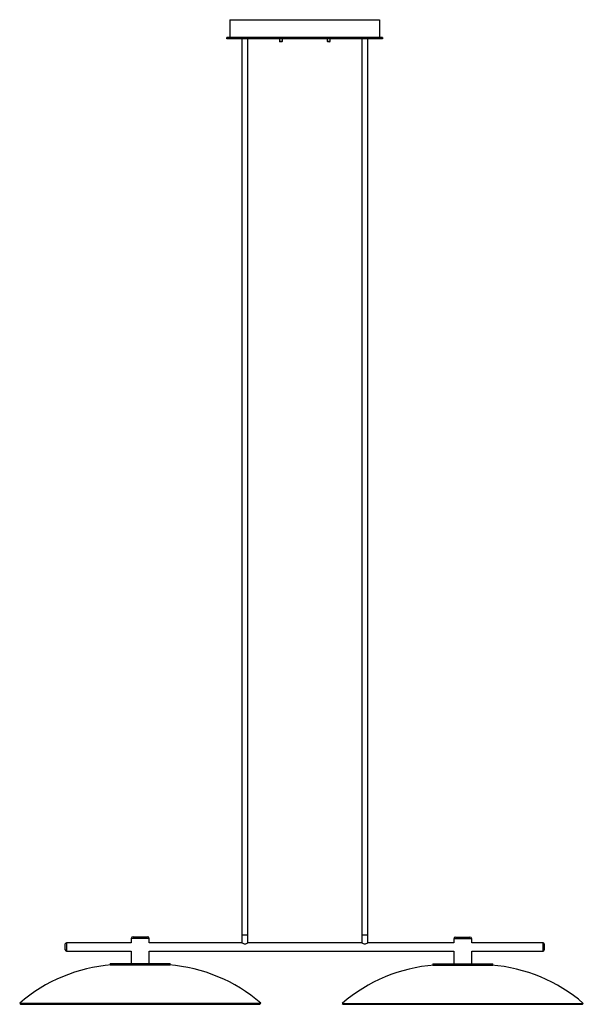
# Paper-space layout '_Derecha' of a CAD drawing. Header units: millimetres. Extents: x -1426 to -485, y -96 to 1550.
import ezdxf

# ---------------------------------------------------------------- set-up
doc = ezdxf.new("R2010")
doc.units = ezdxf.units.MM

psp = doc.layouts.new('_Derecha')

# ---------------------------------------------------------------- linework, layer by layer
at = {"color": 7, "linetype": 'Continuous', "lineweight": 25}
for p, q in [((-1075, 1549.8), (-1075, 1517.8)), ((-1075, 1549.8), (-825, 1549.8)), ((-825, 1549.8), (-825, 1517.8)), ((-820, 1519.8), (-1080, 1519.8)), ((-1080, 1517.8), (-1080, 1519.8)), ((-820, 1517.8), (-1080, 1517.8)), ((-1055, 1517.8), (-1055, 6.7)), ((-1045, 6.8), (-1045, 1517.8)), ((-992.5, 1517.8), (-992.5, 1513.8)), ((-987.5, 1513.8), (-987.5, 1517.8)), ((-912.5, 1517.8), (-912.5, 1513.8)), ((-907.5, 1513.8), (-907.5, 1517.8)), ((-855, 1517.8), (-855, 6.7)), ((-845, 6.8), (-845, 1517.8)), ((-820, 1519.8), (-820, 1517.8)), ((-988.5, 1512.8), (-991.5, 1512.8)), ((-908.5, 1512.8), (-911.5, 1512.8)), ((-1236.9, 16.8), (-1212.9, 16.8)), ((-1055, 19.8), (-1045, 19.8)), ((-855, 19.8), (-845, 19.8)), ((-1350, -5.2), (-1350, 4.8)), ((-1239.9, 6.8), (-1348, 6.8)), ((-1239.9, 13.8), (-1239.9, 6.8)), ((-1209.9, 6.8), (-1209.9, 13.8)), ((-1055, 6.8), (-1209.9, 6.8)), ((-855, 6.8), (-1045, 6.8)), ((-701.2, 6.8), (-845, 6.8)), ((-701.2, 13.3), (-701.2, 6.8)), ((-698.2, 16.3), (-674.2, 16.3)), ((-671.2, 6.8), (-671.2, 13.3)), ((-552, 6.8), (-671.2, 6.8)), ((-550, 4.8), (-550, -5.2)), ((-1348, -7.2), (-1239.9, -7.2)), ((-1239.9, -7.2), (-1239.9, -28.2)), ((-1209.9, -28.2), (-1209.9, -7.2)), ((-1209.9, -7.2), (-701.2, -7.2)), ((-701.2, -7.2), (-701.2, -28.7)), ((-671.2, -7.2), (-552, -7.2)), ((-671.2, -28.7), (-671.2, -7.2)), ((-1274.9, -28.2), (-1274.9, -30.2)), ((-1274.9, -28.2), (-1174.9, -28.2)), ((-1274.9, -30.2), (-1174.9, -30.2)), ((-1174.9, -30.2), (-1174.9, -28.2)), ((-736.2, -28.7), (-736.2, -30.7)), ((-736.2, -28.7), (-636.2, -28.7)), ((-736.2, -30.7), (-636.2, -30.7)), ((-636.2, -30.7), (-636.2, -28.7)), ((-1426.2, -94.3), (-1424.9, -95.8)), ((-1426.2, -94.3), (-1023.6, -94.3)), ((-1424.9, -95.8), (-1024.9, -95.8)), ((-1024.9, -95.8), (-1023.6, -94.3)), ((-887.5, -94.7), (-886.2, -96.2)), ((-887.5, -94.7), (-484.9, -94.7)), ((-886.2, -96.2), (-486.2, -96.2)), ((-486.2, -96.2), (-484.9, -94.7))]:
    psp.add_line(p, q, dxfattribs=at)
at = {"color": 8, "linetype": 'Continuous', "lineweight": 25}
for p, q in [((-992.5, 1513.8), (-987.5, 1513.8)), ((-912.5, 1513.8), (-907.5, 1513.8)), ((-1348, 6.8), (-1348, -7.2)), ((-1209.9, 13.8), (-1239.9, 13.8)), ((-671.2, 13.3), (-701.2, 13.3)), ((-552, -7.2), (-552, 6.8))]:
    psp.add_line(p, q, dxfattribs=at)
at = {"color": 7, "linetype": 'Continuous', "lineweight": 25, "flags": 128}
for points in [[(-1055, 6.7), (-1054.9, 6.7), (-1054.5, 6.4), (-1053.7, 5.9), (-1052.4, 5.2), (-1051.1, 4.8), (-1049.9, 4.7), (-1048.7, 4.8), (-1047.3, 5.4), (-1046.1, 6), (-1045.2, 6.6), (-1045, 6.8), (-1045, 6.8)], [(-855, 6.7), (-854.9, 6.7), (-854.5, 6.4), (-853.7, 5.9), (-852.4, 5.2), (-851.1, 4.8), (-849.9, 4.7), (-848.7, 4.8), (-847.3, 5.4), (-846.1, 6), (-845.2, 6.6), (-845, 6.8), (-845, 6.8)]]:
    psp.add_lwpolyline(points, dxfattribs=at)
at = {"color": 7, "linetype": 'Continuous', "lineweight": 25}
for centre, radius, start, end in [((-991.5, 1513.8), 1, 180, 270), ((-988.5, 1513.8), 1, 270, 360), ((-911.5, 1513.8), 1, 180, 270), ((-908.5, 1513.8), 1, 270, 360), ((-1236.9, 13.8), 3, 90, 180), ((-1212.9, 13.8), 3, 360, 90), ((-1348, 4.8), 2, 90, 180), ((-698.2, 13.3), 3, 90, 180), ((-674.2, 13.3), 3, 0, 90), ((-552, 4.8), 2, 0, 90), ((-1348, -5.2), 2, 180, 270), ((-552, -5.2), 2, 270, 360), ((-1251.7, -296.4), 267, 94.5489, 130.7985), ((-1198, -296.4), 267, 49.2015, 85.4511), ((-713, -296.8), 267, 94.5489, 130.7985), ((-659.3, -296.8), 267, 49.2015, 85.4511)]:
    psp.add_arc(centre, radius, start, end, dxfattribs=at)

doc.saveas('drawing.dxf')
